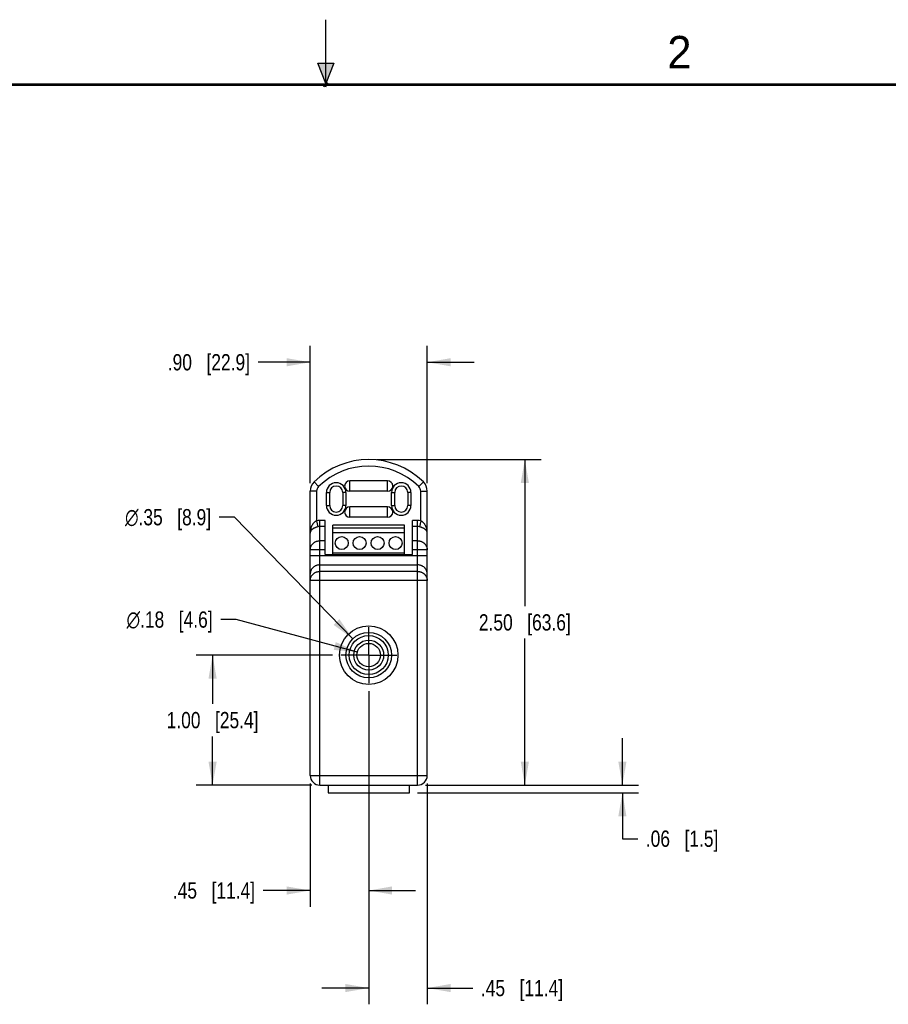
# Model space of a CAD drawing. Header units: inches. Extents: x 0 to 22, y 0 to 17.
# Tile 11 of 14: x 8.6 to 15.3, y 9.4 to 17. Entities that reach past the tile are written whole.
import ezdxf

# ---------------------------------------------------------------- set-up
doc = ezdxf.new("R2010")
doc.units = ezdxf.units.IN
doc.header["$LTSCALE"] = 1.21
doc.header["$MEASUREMENT"] = 0
doc.linetypes.add('CENTER', pattern=[0.6, 0.375, -0.075, 0.075, -0.075])
doc.layers.get('0').update_dxf_attribs({"linetype": 'CONTINUOUS'})
doc.layers.add('02___PRT_ALL_AXES', color=7, linetype='CONTINUOUS')
doc.layers.add('DIMENSIONS', color=7, linetype='CONTINUOUS')
doc.styles.get("Standard").update_dxf_attribs({"font": 'txt', "width": 0.8})
doc.styles.add('TEXTSTYLE_1', font='gdt', dxfattribs={"width": 0.8})
doc.styles.add('TEXTSTYLE_2', font='txt')
doc.dimstyles.new('DIMSTYLE_1', dxfattribs={"dimtxt": 0.125, "dimasz": 0.18, "dimexe": 0.125, "dimexo": 0.0625, "dimgap": 0.0625, "dimtad": 0, "dimtih": 1, "dimtoh": 1, "dimzin": 4, "dimdsep": 46, "dimtxsty": 'STANDARD', "dimblk": '_FILLED', "dimblk1": '_FILLED', "dimblk2": '_FILLED', "dimcen": 0.09, "dimadec": 0, "dimazin": 0, "dimtp": 0.001, "dimtm": 0.001, "dimtfac": 1, "dimtofl": 0, "dimtmove": 0, "dimatfit": 3, "dimldrblk": '_FILLED', "dimfxl": 1, "dimtolj": 1, "dimtzin": 4, "dimarcsym": 0})
doc.dimstyles.new('DIMSTYLE_2', dxfattribs={"dimtxt": 0.125, "dimasz": 0.18, "dimexe": 0.125, "dimexo": 0.0625, "dimgap": 0.09, "dimtad": 0, "dimtih": 1, "dimtoh": 1, "dimzin": 4, "dimdsep": 46, "dimtxsty": 'STANDARD', "dimblk": '_FILLED', "dimblk1": '_FILLED', "dimblk2": '_FILLED', "dimcen": 0.09, "dimadec": 0, "dimazin": 0, "dimtp": 0.001, "dimtm": 0.001, "dimtfac": 1, "dimtmove": 0, "dimatfit": 2, "dimldrblk": '_FILLED', "dimfxl": 1, "dimtolj": 1, "dimtzin": 4, "dimarcsym": 0})

# ---------------------------------------------------------------- blocks, each defined once
blk = doc.blocks.new('_FILLED')
at = {"color": 0, "linetype": 'BYBLOCK'}
blk.add_solid([(0, 0), (-1, 0.174), (-1, -0.174)], dxfattribs=at)
blk = doc.blocks.new('*D2')
at = {"layer": 'DIMENSIONS', "color": 2, "linetype": 'CONTINUOUS'}
for p, q in [((10.8796, 13.4372), (10.8796, 14.4911)), ((11.7796, 13.4372), (11.7796, 14.4911)), ((10.8796, 14.3661), (10.4796, 14.3661)), ((11.7796, 14.3661), (12.1396, 14.3661))]:
    blk.add_line(p, q, dxfattribs=at)
at = {"layer": 'DIMENSIONS', "color": 2, "linetype": 'CONTINUOUS', "xscale": 0.18, "yscale": 0.18, "zscale": 0.18}
blk.add_blockref('_FILLED', (10.8796, 14.3661), dxfattribs=at)
at = {"layer": 'DIMENSIONS', "color": 2, "linetype": 'CONTINUOUS', "xscale": 0.18, "yscale": 0.18, "zscale": 0.18, "rotation": 180}
blk.add_blockref('_FILLED', (11.7796, 14.3661), dxfattribs=at)
at = {"layer": 'DIMENSIONS', "color": 2, "linetype": 'CONTINUOUS', "insert": (10.4171, 14.4286), "char_height": 0.125, "width": 1.025, "attachment_point": 3, "line_spacing_factor": 0.9}
blk.add_mtext('.90{\\Ftxt.shx;\\W1.000000;\\H0.125000; }[22.9]', dxfattribs=at)
blk = doc.blocks.new('*D3')
at = {"layer": 'DIMENSIONS', "color": 2, "linetype": 'CONTINUOUS'}
for p, q in [((11.0521, 12.1145), (10.0046, 12.1145)), ((10.1296, 12.1145), (10.1296, 11.7395)), ((10.1296, 11.1145), (10.1296, 11.4895)), ((10.8921, 11.1145), (10.0046, 11.1145))]:
    blk.add_line(p, q, dxfattribs=at)
at = {"layer": 'DIMENSIONS', "color": 2, "linetype": 'CONTINUOUS', "xscale": 0.18, "yscale": 0.18, "zscale": 0.18}
for p, rotation in [((10.1296, 12.1145), 90), ((10.1296, 11.1145), 270)]:
    blk.add_blockref('_FILLED', p, dxfattribs=dict(at, rotation=rotation))
at = {"layer": 'DIMENSIONS', "color": 2, "linetype": 'CONTINUOUS', "insert": (10.1296, 11.677), "char_height": 0.125, "width": 1.125, "attachment_point": 2, "line_spacing_factor": 0.9}
blk.add_mtext('1.00{\\Ftxt.shx;\\W1.000000;\\H0.125000; }[25.4]', dxfattribs=at)
blk = doc.blocks.new('*D4')
at = {"layer": 'DIMENSIONS', "color": 2, "linetype": 'CONTINUOUS'}
for p, q in [((13.2796, 11.1145), (13.2796, 11.4745)), ((11.7046, 11.0545), (13.4046, 11.0545)), ((11.7671, 11.1145), (13.4046, 11.1145)), ((13.2796, 11.0545), (13.2796, 10.7028)), ((13.2796, 10.7028), (13.3971, 10.7028))]:
    blk.add_line(p, q, dxfattribs=at)
at = {"layer": 'DIMENSIONS', "color": 2, "linetype": 'CONTINUOUS', "xscale": 0.18, "yscale": 0.18, "zscale": 0.18}
for p, rotation in [((13.2796, 11.1145), 270), ((13.2796, 11.0545), 90)]:
    blk.add_blockref('_FILLED', p, dxfattribs=dict(at, rotation=rotation))
at = {"layer": 'DIMENSIONS', "color": 2, "linetype": 'CONTINUOUS', "insert": (13.4596, 10.7653), "char_height": 0.125, "width": 0.925, "attachment_point": 1, "line_spacing_factor": 0.9}
blk.add_mtext('.06{\\Ftxt.shx;\\W1.000000;\\H0.125000; }[1.5]', dxfattribs=at)
blk = doc.blocks.new('*D5')
at = {"layer": 'DIMENSIONS', "color": 2, "linetype": 'CONTINUOUS'}
for p, q in [((11.3921, 13.6176), (12.6546, 13.6176)), ((12.5296, 13.6176), (12.5296, 12.491)), ((12.5296, 11.1145), (12.5296, 12.241)), ((11.7671, 11.1145), (12.6546, 11.1145))]:
    blk.add_line(p, q, dxfattribs=at)
at = {"layer": 'DIMENSIONS', "color": 2, "linetype": 'CONTINUOUS', "xscale": 0.18, "yscale": 0.18, "zscale": 0.18}
for p, rotation in [((12.5296, 13.6176), 90), ((12.5296, 11.1145), 270)]:
    blk.add_blockref('_FILLED', p, dxfattribs=dict(at, rotation=rotation))
at = {"layer": 'DIMENSIONS', "color": 2, "linetype": 'CONTINUOUS', "insert": (12.5296, 12.4285), "char_height": 0.125, "width": 1.125, "attachment_point": 2, "line_spacing_factor": 0.9}
blk.add_mtext('2.50{\\Ftxt.shx;\\W1.000000;\\H0.125000; }[63.6]', dxfattribs=at)
blk = doc.blocks.new('*D6')
at = {"layer": 'DIMENSIONS', "color": 2, "linetype": 'CONTINUOUS'}
for p, q in [((10.3097, 12.3878), (10.1922, 12.3878)), ((11.2427, 12.1378), (10.3097, 12.3878))]:
    blk.add_line(p, q, dxfattribs=at)
at = {"layer": 'DIMENSIONS', "color": 2, "linetype": 'CONTINUOUS', "xscale": 0.18, "yscale": 0.18, "zscale": 0.18, "rotation": 344.9965578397}
blk.add_blockref('_FILLED', (11.2427, 12.1378), dxfattribs=at)
at = {"layer": 'DIMENSIONS', "color": 2, "linetype": 'CONTINUOUS', "insert": (10.1297, 12.4503), "char_height": 0.125, "width": 1.091667, "attachment_point": 3, "line_spacing_factor": 0.9, "style": 'TEXTSTYLE_1'}
blk.add_mtext('{\\Fgdt;n}\\Ftxt;.18{\\Ftxt.shx;\\W1.000000;\\H0.125000; }[4.6]', dxfattribs=at)
blk = doc.blocks.new('*D7')
at = {"layer": 'DIMENSIONS', "color": 2, "linetype": 'CONTINUOUS'}
for p, q in [((10.298, 13.1748), (10.1805, 13.1748)), ((11.2076, 12.2399), (10.298, 13.1748))]:
    blk.add_line(p, q, dxfattribs=at)
at = {"layer": 'DIMENSIONS', "color": 2, "linetype": 'CONTINUOUS', "xscale": 0.18, "yscale": 0.18, "zscale": 0.18, "rotation": 314.2120784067}
blk.add_blockref('_FILLED', (11.2076, 12.2399), dxfattribs=at)
at = {"layer": 'DIMENSIONS', "color": 2, "linetype": 'CONTINUOUS', "insert": (10.118, 13.2373), "char_height": 0.125, "width": 1.091667, "attachment_point": 3, "line_spacing_factor": 0.9, "style": 'TEXTSTYLE_1'}
blk.add_mtext('{\\Fgdt;n}\\Ftxt;.35{\\Ftxt.shx;\\W1.000000;\\H0.125000; }[8.9]', dxfattribs=at)
blk = doc.blocks.new('*D8')
at = {"layer": 'DIMENSIONS', "color": 2, "linetype": 'CONTINUOUS'}
for p, q in [((11.3296, 11.837), (11.3296, 10.1795)), ((10.8796, 11.127), (10.8796, 10.1795)), ((10.8796, 10.3045), (10.5186, 10.3045)), ((11.3296, 10.3045), (11.6896, 10.3045))]:
    blk.add_line(p, q, dxfattribs=at)
at = {"layer": 'DIMENSIONS', "color": 2, "linetype": 'CONTINUOUS', "xscale": 0.18, "yscale": 0.18, "zscale": 0.18}
blk.add_blockref('_FILLED', (10.8796, 10.3045), dxfattribs=at)
at = {"layer": 'DIMENSIONS', "color": 2, "linetype": 'CONTINUOUS', "xscale": 0.18, "yscale": 0.18, "zscale": 0.18, "rotation": 180}
blk.add_blockref('_FILLED', (11.3296, 10.3045), dxfattribs=at)
at = {"layer": 'DIMENSIONS', "color": 2, "linetype": 'CONTINUOUS', "insert": (10.4561, 10.367), "char_height": 0.125, "width": 1.025, "attachment_point": 3, "line_spacing_factor": 0.9}
blk.add_mtext('.45{\\Ftxt.shx;\\W1.000000;\\H0.125000; }[11.4]', dxfattribs=at)
blk = doc.blocks.new('*D9')
at = {"layer": 'DIMENSIONS', "color": 2, "linetype": 'CONTINUOUS'}
for p, q in [((11.3296, 11.837), (11.3296, 9.4295)), ((11.7796, 11.127), (11.7796, 9.4295)), ((11.3296, 9.5545), (10.9696, 9.5545)), ((11.7796, 9.5545), (12.1295, 9.5545))]:
    blk.add_line(p, q, dxfattribs=at)
at = {"layer": 'DIMENSIONS', "color": 2, "linetype": 'CONTINUOUS', "xscale": 0.18, "yscale": 0.18, "zscale": 0.18}
blk.add_blockref('_FILLED', (11.3296, 9.5545), dxfattribs=at)
at = {"layer": 'DIMENSIONS', "color": 2, "linetype": 'CONTINUOUS', "xscale": 0.18, "yscale": 0.18, "zscale": 0.18, "rotation": 180}
blk.add_blockref('_FILLED', (11.7796, 9.5545), dxfattribs=at)
at = {"layer": 'DIMENSIONS', "color": 2, "linetype": 'CONTINUOUS', "insert": (12.192, 9.617), "char_height": 0.125, "width": 1.025, "attachment_point": 1, "line_spacing_factor": 0.9}
blk.add_mtext('.45{\\Ftxt.shx;\\W1.000000;\\H0.125000; }[11.4]', dxfattribs=at)

msp = doc.modelspace()

# ---------------------------------------------------------------- hatches: boundary and pattern name
at = {"linetype": 'CONTINUOUS'}
msp.add_hatch(color=2, dxfattribs=at).paths.add_polyline_path([(11, 16.51), (10.9375, 16.6663), (11.0625, 16.6663)])

# ---------------------------------------------------------------- linework, layer by layer
at = {"color": 2, "linetype": 'CONTINUOUS'}
for p, q in [((11, 16.485), (11, 17)), ((11, 16.51), (10.9375, 16.6663)), ((10.9375, 16.6663), (11.0625, 16.6663)), ((11.0625, 16.6663), (11, 16.51)), ((11.015, 16.515), (10.985, 16.485)), ((10.985, 16.485), (11, 16.515)), ((11, 16.485), (11.015, 16.515))]:
    msp.add_line(p, q, dxfattribs=at)
at = {"color": 7, "linetype": 'CONTINUOUS'}
for p, q in [((10.9446, 13.4104), (10.9096, 13.4461)), ((11.7146, 13.4104), (11.7496, 13.4461)), ((10.8796, 11.1895), (10.8796, 13.3747)), ((10.9296, 13.3747), (10.8796, 13.3747)), ((10.9296, 13.3747), (10.9296, 13.1472)), ((11.0046, 13.2645), (11.0046, 13.3645)), ((11.0046, 13.3645), (11.0296, 13.3645)), ((11.0296, 13.2645), (11.0296, 13.3645)), ((11.1296, 13.3645), (11.1296, 13.2645)), ((11.1546, 13.3645), (11.1296, 13.3645)), ((11.1546, 13.3645), (11.1546, 13.2645)), ((11.5046, 13.2645), (11.5046, 13.3645)), ((11.5046, 13.3645), (11.5296, 13.3645)), ((11.5296, 13.2645), (11.5296, 13.3645)), ((11.6296, 13.3645), (11.6296, 13.2645)), ((11.6546, 13.3645), (11.6296, 13.3645)), ((11.6546, 13.3645), (11.6546, 13.2645)), ((11.7296, 13.1472), (11.7296, 13.3747)), ((11.7296, 13.3747), (11.7796, 13.3747)), ((11.7796, 11.1895), (11.7796, 13.3747)), ((11.0046, 13.2645), (11.0296, 13.2645)), ((11.1546, 13.2645), (11.1296, 13.2645)), ((11.5046, 13.2645), (11.5296, 13.2645)), ((11.6546, 13.2645), (11.6296, 13.2645)), ((10.9296, 13.1472), (10.9396, 13.101)), ((10.9546, 11.1145), (10.9546, 13.1499)), ((10.9941, 13.1499), (10.9546, 13.1499)), ((10.9941, 13.1027), (10.9546, 13.1027)), ((10.9941, 12.8875), (10.9941, 13.1499)), ((11.0541, 12.8875), (11.0541, 13.1145)), ((11.6051, 13.1145), (11.0541, 13.1145)), ((11.6051, 12.8875), (11.6051, 13.1145)), ((11.6651, 12.8875), (11.6651, 13.1499)), ((11.7046, 13.1499), (11.6651, 13.1499)), ((11.7046, 13.1027), (11.6651, 13.1027)), ((11.7046, 11.1145), (11.7046, 13.1499)), ((11.7296, 13.1472), (11.7196, 13.101)), ((11.6051, 13.0905), (11.0541, 13.0905)), ((11.6051, 13.055), (11.0541, 13.055)), ((10.9941, 12.9936), (10.9546, 12.9936)), ((11.7046, 12.9936), (11.6651, 12.9936)), ((10.9941, 12.9228), (10.8796, 12.9228)), ((10.8796, 12.8791), (11.7796, 12.8791)), ((10.9941, 12.8875), (11.6651, 12.8875)), ((11.6051, 12.898), (11.0541, 12.898)), ((11.7796, 12.9228), (11.6651, 12.9228)), ((10.9546, 12.8083), (11.7046, 12.8083)), ((11.7046, 12.7578), (10.9546, 12.7578)), ((11.7796, 12.6871), (10.8796, 12.6871)), ((10.8796, 11.1895), (11.7796, 11.1895)), ((10.9546, 11.1145), (11.7046, 11.1145)), ((11.0171, 11.1145), (11.0171, 11.0545)), ((11.0171, 11.0545), (11.6421, 11.0545)), ((11.6421, 11.0545), (11.6421, 11.1145))]:
    msp.add_line(p, q, dxfattribs=at)
at = {"color": 7, "linetype": 'CONTINUOUS', "const_width": 0.02}
msp.add_lwpolyline([(21.5, 16.5), (0.5, 16.5)], dxfattribs=at)
at = {"color": 7, "linetype": 'CONTINUOUS'}
for radius in [0.225, 0.175, 0.15, 0.115, 0.09]:
    msp.add_circle((11.3296, 12.1145), radius, dxfattribs=at)
for centre, radius, start, end in [((11.3296, 13.0176), 0.6, 45.573, 134.427), ((11.3296, 13.0176), 0.55, 45.573, 134.427), ((10.9796, 13.3747), 0.1, 134.427, 180), ((10.9796, 13.3747), 0.05, 134.427, 180), ((11.0796, 13.3645), 0.075, 0, 180), ((11.0796, 13.3645), 0.05, 0, 180), ((11.5796, 13.3645), 0.075, 0, 180), ((11.5796, 13.3645), 0.05, 0, 180), ((11.6796, 13.3747), 0.05, 0, 45.573), ((11.6796, 13.3747), 0.1, 0, 45.573), ((11.0796, 13.2645), 0.075, 180, 360), ((11.0796, 13.2645), 0.05, 180, 360), ((11.5796, 13.2645), 0.075, 180, 360), ((11.5796, 13.2645), 0.05, 180, 360), ((10.9546, 13.0317), 0.1182, 90.00519, 102.21786), ((10.9546, 13.0365), 0.0663, 90.01533, 103.0981), ((11.7046, 13.0317), 0.1182, 77.78215, 89.99479), ((11.7046, 13.0365), 0.0663, 76.9019, 89.98466), ((10.9546, 11.1895), 0.075, 180, 270), ((11.7046, 11.1895), 0.075, 270, 360)]:
    msp.add_arc(centre, radius, start, end, dxfattribs=at)
for points, knots in [([(10.9296, 13.1472), (10.9272, 13.1462), (10.9238, 13.1444), (10.9194, 13.1416), (10.9153, 13.1387), (10.9105, 13.1346), (10.9054, 13.1292), (10.9009, 13.1235), (10.8969, 13.1176), (10.8934, 13.1115), (10.8893, 13.1031), (10.8853, 13.0924), (10.8809, 13.0749), (10.8796, 13.0615), (10.8796, 13.0525)], [0, 0, 0, 0, 0.068922, 0.103158, 0.137079, 0.203943, 0.269505, 0.333892, 0.397215, 0.459654, 0.52134, 0.64292, 0.762861, 1, 1, 1, 1]), ([(10.9396, 13.101), (10.9371, 13.1004), (10.9333, 13.0994), (10.9284, 13.098), (10.9237, 13.0965), (10.9182, 13.0944), (10.912, 13.0916), (10.9064, 13.0887), (10.9014, 13.0857), (10.897, 13.0825), (10.8921, 13.0784), (10.8879, 13.074), (10.8847, 13.0695), (10.8828, 13.0661), (10.8814, 13.0627), (10.8803, 13.0593), (10.8797, 13.0559), (10.8796, 13.0537), (10.8796, 13.0525)], [0, 0, 0, 0, 0.093889, 0.140281, 0.185772, 0.273285, 0.355302, 0.431495, 0.501933, 0.567019, 0.627278, 0.735359, 0.784366, 0.830707, 0.874942, 0.917599, 0.959134, 1, 1, 1, 1]), ([(11.7796, 13.0525), (11.7796, 13.0537), (11.7795, 13.0559), (11.7788, 13.0593), (11.7778, 13.0627), (11.7764, 13.0661), (11.7745, 13.0695), (11.7712, 13.074), (11.7671, 13.0784), (11.7622, 13.0825), (11.7578, 13.0857), (11.7528, 13.0887), (11.7472, 13.0916), (11.741, 13.0944), (11.7355, 13.0965), (11.7308, 13.098), (11.7259, 13.0994), (11.7221, 13.1004), (11.7196, 13.101)], [0, 0, 0, 0, 0.040866, 0.082401, 0.125058, 0.169293, 0.215634, 0.264641, 0.372722, 0.432981, 0.498067, 0.568505, 0.644698, 0.726715, 0.814228, 0.859719, 0.906111, 1, 1, 1, 1]), ([(11.7796, 13.0525), (11.7796, 13.0615), (11.7783, 13.0749), (11.7739, 13.0924), (11.7699, 13.1031), (11.7658, 13.1115), (11.7623, 13.1176), (11.7583, 13.1235), (11.7538, 13.1292), (11.7487, 13.1346), (11.7439, 13.1387), (11.7398, 13.1416), (11.7354, 13.1444), (11.732, 13.1462), (11.7296, 13.1472)], [0, 0, 0, 0, 0.237139, 0.35708, 0.47866, 0.540346, 0.602785, 0.666108, 0.730495, 0.796057, 0.862921, 0.896842, 0.931078, 1, 1, 1, 1]), ([(10.8796, 12.9228), (10.8796, 12.9275), (10.8803, 12.9344), (10.8827, 12.9434), (10.8852, 12.95), (10.8883, 12.9563), (10.8921, 12.9622), (10.8965, 12.9678), (10.9031, 12.9747), (10.9108, 12.9806), (10.9192, 12.9853), (10.9259, 12.9883), (10.9328, 12.9907), (10.9423, 12.9929), (10.9497, 12.9936), (10.9546, 12.9936)], [0, 0, 0, 0, 0.121277, 0.182241, 0.243368, 0.304731, 0.366399, 0.428411, 0.490778, 0.616423, 0.679806, 0.743478, 0.807418, 0.871594, 1, 1, 1, 1]), ([(11.7046, 12.9936), (11.7095, 12.9936), (11.7169, 12.9929), (11.7264, 12.9907), (11.7333, 12.9883), (11.74, 12.9853), (11.7484, 12.9806), (11.756, 12.9747), (11.7626, 12.9678), (11.767, 12.9622), (11.7708, 12.9563), (11.774, 12.95), (11.7765, 12.9434), (11.7789, 12.9344), (11.7796, 12.9275), (11.7796, 12.9228)], [0, 0, 0, 0, 0.128408, 0.192586, 0.256527, 0.320199, 0.383581, 0.509227, 0.571593, 0.633605, 0.695274, 0.756637, 0.817763, 0.878725, 1, 1, 1, 1]), ([(10.9546, 12.8083), (10.9497, 12.8083), (10.9423, 12.8077), (10.9328, 12.8054), (10.9259, 12.8031), (10.9192, 12.8001), (10.9108, 12.7954), (10.9031, 12.7894), (10.8965, 12.7826), (10.8921, 12.777), (10.8883, 12.771), (10.8852, 12.7647), (10.8827, 12.7582), (10.8803, 12.7492), (10.8796, 12.7422), (10.8796, 12.7376)], [0, 0, 0, 0, 0.128408, 0.192585, 0.256525, 0.320197, 0.383579, 0.509224, 0.57159, 0.633602, 0.69527, 0.756633, 0.817759, 0.878723, 1, 1, 1, 1]), ([(11.7796, 12.7376), (11.7796, 12.7422), (11.7789, 12.7492), (11.7765, 12.7582), (11.774, 12.7647), (11.7708, 12.771), (11.767, 12.777), (11.7626, 12.7826), (11.756, 12.7894), (11.7484, 12.7954), (11.74, 12.8001), (11.7333, 12.8031), (11.7264, 12.8054), (11.7169, 12.8077), (11.7095, 12.8083), (11.7046, 12.8083)], [0, 0, 0, 0, 0.121277, 0.182241, 0.243367, 0.30473, 0.366398, 0.42841, 0.490776, 0.616421, 0.679803, 0.743475, 0.807415, 0.871592, 1, 1, 1, 1]), ([(10.8796, 12.6871), (10.8796, 12.6917), (10.8803, 12.6987), (10.8827, 12.7076), (10.8852, 12.7142), (10.8883, 12.7205), (10.8921, 12.7264), (10.8965, 12.732), (10.9031, 12.7389), (10.9108, 12.7448), (10.9192, 12.7496), (10.9259, 12.7525), (10.9328, 12.7549), (10.9423, 12.7571), (10.9497, 12.7578), (10.9546, 12.7578)], [0, 0, 0, 0, 0.121277, 0.182241, 0.243367, 0.30473, 0.366398, 0.42841, 0.490776, 0.616421, 0.679803, 0.743475, 0.807415, 0.871592, 1, 1, 1, 1]), ([(11.7046, 12.7578), (11.7095, 12.7578), (11.7169, 12.7571), (11.7264, 12.7549), (11.7333, 12.7525), (11.74, 12.7496), (11.7484, 12.7448), (11.756, 12.7389), (11.7626, 12.732), (11.767, 12.7264), (11.7708, 12.7205), (11.774, 12.7142), (11.7765, 12.7076), (11.7789, 12.6987), (11.7796, 12.6917), (11.7796, 12.6871)], [0, 0, 0, 0, 0.128406, 0.192582, 0.256522, 0.320194, 0.383577, 0.509222, 0.571589, 0.633601, 0.695269, 0.756632, 0.817759, 0.878723, 1, 1, 1, 1])]:
    msp.add_open_spline(points, degree=3, knots=knots, dxfattribs=at)
at = {"layer": '02___PRT_ALL_AXES', "color": 7, "linetype": 'CONTINUOUS'}
for p, q in [((11.1846, 13.3745), (11.1846, 13.4545)), ((11.4746, 13.4545), (11.1846, 13.4545)), ((11.4746, 13.3745), (11.4746, 13.4545)), ((11.4746, 13.3745), (11.1846, 13.3745)), ((11.1846, 13.1745), (11.1846, 13.2545)), ((11.4746, 13.2545), (11.1846, 13.2545)), ((11.4746, 13.1745), (11.4746, 13.2545)), ((11.4746, 13.1745), (11.1846, 13.1745))]:
    msp.add_line(p, q, dxfattribs=at)
at = {"layer": '02___PRT_ALL_AXES', "color": 7, "linetype": 'CENTER'}
for q in [(11.3296, 12.3295), (11.1146, 12.1145), (11.5446, 12.1145), (11.3296, 11.8995)]:
    msp.add_line((11.3296, 12.1145), q, dxfattribs=at)
at = {"layer": '02___PRT_ALL_AXES', "color": 7, "linetype": 'CONTINUOUS'}
for centre in [(11.1221, 12.976), (11.2601, 12.976), (11.3981, 12.976), (11.5361, 12.976)]:
    msp.add_circle(centre, 0.05, dxfattribs=at)
for centre, start, end in [((11.1846, 13.4145), 90, 270), ((11.4746, 13.4145), 270, 90), ((11.1846, 13.2145), 90, 270), ((11.4746, 13.2145), 270, 90)]:
    msp.add_arc(centre, 0.04, start, end, dxfattribs=at)

# ---------------------------------------------------------------- texts
at = {"color": 2, "linetype": 'CONTINUOUS', "insert": (13.625, 16.875), "char_height": 0.25, "width": 0.25, "attachment_point": 1, "line_spacing_factor": 0.9, "style": 'TEXTSTYLE_2'}
msp.add_mtext('2', dxfattribs=at)

# ---------------------------------------------------------------- dimensions: what is measured, and where the dimension line sits
at = {"layer": 'DIMENSIONS', "color": 2, "linetype": 'CONTINUOUS'}
for base, p1, p2, picture, middle in [((11.7796, 14.3661), (10.8796, 13.3747), (11.7796, 13.3747), '*D2', (9.9046, 14.3661)), ((11.3296, 10.3045), (10.8796, 11.1895), (11.3296, 11.8995), '*D8', (9.9436, 10.3045)), ((11.7796, 9.5545), (11.3296, 11.8995), (11.7796, 11.1895), '*D9', (12.7045, 9.5545))]:
    dim = msp.add_linear_dim(base=base, p1=p1, p2=p2, dimstyle='DIMSTYLE_1', dxfattribs=at)
    dim.commit()
    dim.dimension.update_dxf_attribs({"geometry": picture, "text_midpoint": middle, "dimtype": 160})
for base, p1, p2, angle, picture, middle in [((12.5296, 11.1145), (11.3296, 13.6176), (11.7046, 11.1145), 270, '*D5', (12.5296, 12.366)), ((10.1296, 11.1145), (11.1146, 12.1145), (10.9546, 11.1145), 270, '*D3', (10.1296, 11.6145)), ((13.2796, 11.1145), (11.6421, 11.0545), (11.7046, 11.1145), 90, '*D4', (13.9221, 10.7028))]:
    dim = msp.add_linear_dim(base=base, p1=p1, p2=p2, angle=angle, dimstyle='DIMSTYLE_1', dxfattribs=at)
    dim.commit()
    dim.dimension.update_dxf_attribs({"geometry": picture, "text_midpoint": middle, "dimtype": 160})
for p1, p2, picture, middle in [((11.2076, 12.2399), (11.4516, 11.989), '*D7', (9.5722, 13.1748)), ((11.2427, 12.1378), (11.4165, 12.0912), '*D6', (9.5838, 12.3878))]:
    dim = msp.add_diameter_dim_2p(p1=p1, p2=p2, text='%%c<>', dimstyle='DIMSTYLE_2', override={"dimpost": '<>'}, dxfattribs=at)
    dim.commit()
    dim.dimension.update_dxf_attribs({"geometry": picture, "text_midpoint": middle, "dimtype": 163})

doc.saveas('drawing.dxf')
